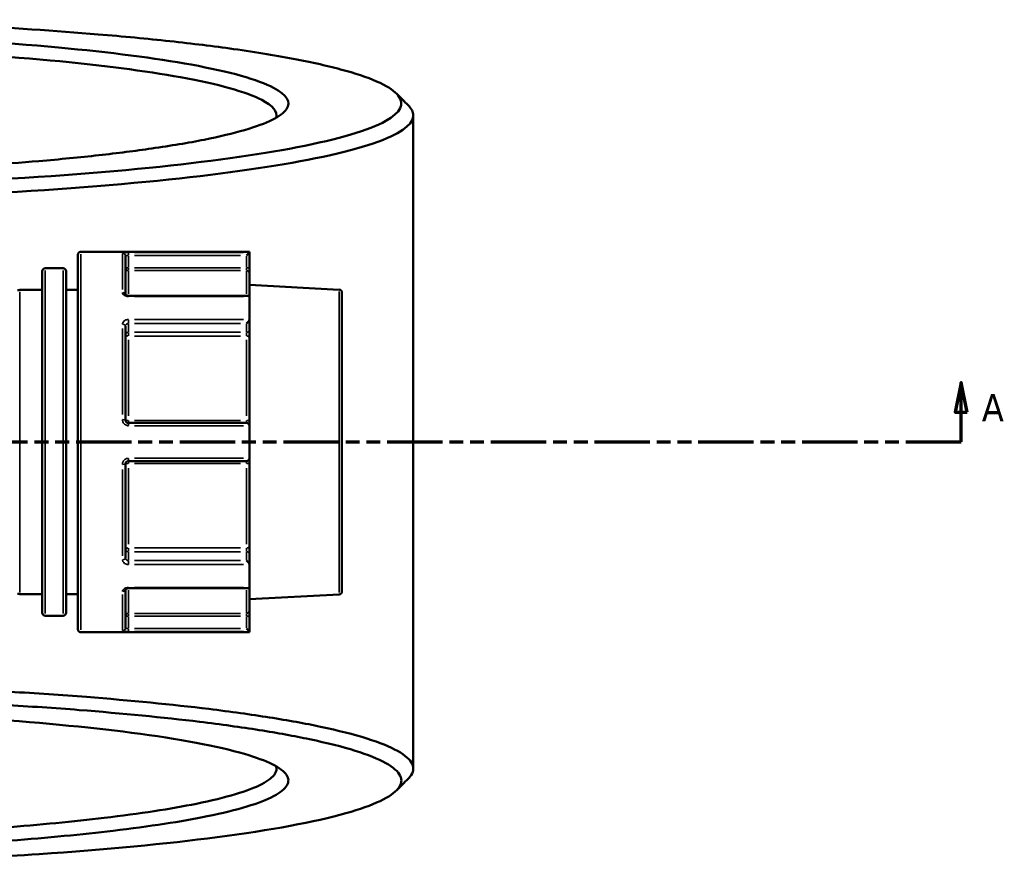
# Model space of a CAD drawing. Header units: millimetres. Extents: x 0 to 1062, y -443 to 985.
# Tile 11 of 21: x 484 to 650, y 721 to 863. Entities that reach past the tile are written whole.
import ezdxf

# ---------------------------------------------------------------- set-up
doc = ezdxf.new("R2010")
doc.units = ezdxf.units.MM
doc.linetypes.add('DOUBLE_DASH_CHAIN', pattern=[1.2403, 0.6614, -0.0827, 0.1654, -0.0827, 0.1654, -0.0827])
for name, color, linetype, lineweight in [('Section Line (ANSI)', 7, 'DOUBLE_DASH_CHAIN', 70), ('Visible (ANSI)', 7, 'Continuous', 50), ('Visible Narrow (ANSI)', 7, 'Continuous', 35)]:
    doc.layers.add(name, color=color, linetype=linetype, lineweight=lineweight)
doc.styles.add('Label Text (ANSI)', font='tahoma.ttf')

# ---------------------------------------------------------------- blocks, each defined once
blk = doc.blocks.new('2dTransSection0')
at = {"layer": 'Section Line (ANSI)', "linetype": 'Continuous'}
for p, q in [((249.73, 801.95), (248.73, 796.95)), ((249.73, 796.95), (249.73, 801.95)), ((250.73, 796.95), (249.73, 801.95)), ((642.81, 801.95), (641.81, 796.95)), ((642.81, 796.95), (642.81, 801.95)), ((643.81, 796.95), (642.81, 801.95)), ((248.73, 796.95), (250.73, 796.95)), ((249.73, 791.95), (249.73, 796.95)), ((641.81, 796.95), (643.81, 796.95)), ((642.81, 791.95), (642.81, 796.95)), ((249.73, 791.95), (259.07, 791.95)), ((633.47, 791.95), (642.81, 791.95))]:
    blk.add_line(p, q, dxfattribs=at)
at = {"layer": 'Section Line (ANSI)', "linetype": 'DOUBLE_DASH_CHAIN', "ltscale": 14.063424}
blk.add_line((249.73, 791.95), (642.81, 791.95), dxfattribs=at)
at = {"layer": 'Section Line (ANSI)', "linetype": 'Continuous', "flags": 128}
for points in [[(250.73, 796.95), (249.73, 801.95), (248.73, 796.95), (250.73, 796.95)], [(643.81, 796.95), (642.81, 801.95), (641.81, 796.95), (643.81, 796.95)]]:
    blk.add_lwpolyline(points, dxfattribs=at)
at = {"layer": 'Section Line (ANSI)'}
for points in [[(250.73, 796.95), (249.73, 801.95), (248.73, 796.95), (250.73, 796.95)], [(643.81, 796.95), (642.81, 801.95), (641.81, 796.95), (643.81, 796.95)]]:
    blk.add_solid(points, dxfattribs=at)
at = {"layer": 'Section Line (ANSI)', "char_height": 4.57, "attachment_point": 7, "style": 'Label Text (ANSI)'}
for insert in [(242.37, 795.45), (646.28, 795.45)]:
    blk.add_mtext('A', dxfattribs=dict(at, insert=insert))

msp = doc.modelspace()

# ---------------------------------------------------------------- linework, layer by layer
at = {"layer": 'Visible (ANSI)'}
for p, q in [((550.64, 846.88), (550.64, 737.01)), ((494.24, 760.45), (494.24, 823.45)), ((523.1, 823.95), (494.74, 823.95)), ((502.24, 823.23), (502.24, 816.71)), ((523.1, 823.83), (522.6, 823.33)), ((523.1, 823.95), (523.1, 823.84)), ((523.1, 821.26), (523.1, 823.84)), ((488.24, 763.24), (488.24, 820.66)), ((491.74, 821.16), (488.74, 821.16)), ((492.24, 820.66), (492.24, 763.24)), ((523.1, 820.27), (523.1, 821.26)), ((523.1, 820.27), (523.1, 816.41)), ((538.17, 817.57), (523.1, 818.36)), ((488.24, 817.55), (484.45, 817.55)), ((494.24, 817.55), (492.24, 817.55)), ((522.96, 816.55), (502.74, 816.55)), ((523.1, 816.41), (523.1, 812.59)), ((538.64, 817.08), (538.64, 766.82)), ((502.24, 811.45), (502.24, 795.65)), ((523.1, 810.77), (523.1, 812.59)), ((523.1, 809.45), (523.1, 810.77)), ((523.1, 809.45), (523.1, 795.52)), ((522.6, 795.15), (502.74, 795.15)), ((523.1, 794.65), (523.1, 795.52)), ((523.1, 794.65), (523.1, 789.25)), ((502.74, 788.75), (522.6, 788.75)), ((523.1, 788.37), (523.1, 789.25)), ((523.1, 788.37), (523.1, 774.45)), ((502.24, 788.25), (502.24, 772.45)), ((523.1, 773.13), (523.1, 774.45)), ((523.1, 771.31), (523.1, 773.13)), ((523.1, 771.31), (523.1, 767.49)), ((502.24, 767.19), (502.24, 760.67)), ((502.74, 767.35), (522.96, 767.35)), ((523.1, 767.49), (523.1, 763.63)), ((488.24, 766.35), (484.45, 766.35)), ((494.24, 766.35), (492.24, 766.35)), ((538.17, 766.32), (523.1, 765.54)), ((523.1, 762.64), (523.1, 763.63)), ((491.74, 762.74), (488.74, 762.74)), ((523.1, 760.06), (523.1, 762.64)), ((522.6, 760.57), (523.1, 760.07)), ((523.1, 759.95), (494.74, 759.95)), ((523.1, 760.06), (523.1, 759.95))]:
    msp.add_line(p, q, dxfattribs=at)
for centre, start, end in [((494.74, 823.45), 90, 180), ((488.74, 820.66), 90, 180), ((491.74, 820.66), 0, 90), ((484.45, 817.05), 90, 135), ((538.14, 817.08), 0, 87), ((522.6, 794.65), 4.9171, 90), ((522.6, 789.25), 270, 355.0829), ((538.14, 766.82), 273, 0), ((484.45, 766.85), 225, 270), ((488.74, 763.24), 180, 270), ((491.74, 763.24), 270, 0), ((494.74, 760.45), 180, 270)]:
    msp.add_arc(centre, 0.5, start, end, dxfattribs=at)
for centre, major_axis, start_param, end_param in [((522.6, 816.05), (0.462, 0.462), 5.976306, 6.675884), ((522.6, 812.23), (-0.462, -0.462), 1.178097, 2.663074), ((522.6, 771.67), (-0.462, 0.462), 3.620111, 5.105088), ((522.6, 767.85), (0.462, -0.462), 5.890486, 6.590065)]:
    msp.add_ellipse(centre, major_axis=major_axis, ratio=0.414214, start_param=start_param, end_param=end_param, dxfattribs=at)
for points, knots in [([(445.74, 862.98), (450.32, 862.9), (454.86, 862.78), (464.53, 862.47), (469.64, 862.27), (482.72, 861.62), (490.45, 861.11), (501.86, 860.16), (505.89, 859.78), (513.5, 858.95), (517.08, 858.51), (524.31, 857.49), (527.87, 856.91), (534.2, 855.68), (536.97, 855.04), (541.66, 853.72), (543.58, 853.04), (546.53, 851.65), (547.55, 850.94), (548.12, 850.22), (549.25, 848.8), (548.54, 847.35), (543.2, 844.38), (538.13, 842.88), (524.43, 840.22), (515.99, 839.05), (495.92, 837.04), (484.14, 836.21), (469.49, 835.54), (467.42, 835.45), (465.34, 835.37)], [0.150167, 0.150167, 0.150167, 0.150167, 0.264953, 0.264953, 0.398636, 0.398636, 0.616855, 0.616855, 0.74522, 0.74522, 0.873584, 0.873584, 1.024601, 1.024601, 1.175618, 1.175618, 1.326635, 1.326635, 1.477652, 1.477652, 1.477652, 1.779685, 1.779685, 2.116005, 2.116005, 2.434786, 2.434786, 2.770366, 2.770366, 2.82474, 2.82474, 2.82474, 2.82474]), ([(462.57, 837.62), (464.54, 837.71), (466.49, 837.8), (475.21, 838.25), (481.68, 838.68), (491.21, 839.5), (494.57, 839.83), (500.91, 840.53), (503.89, 840.91), (509.9, 841.78), (512.84, 842.27), (518.07, 843.31), (520.34, 843.86), (524.18, 844.98), (525.74, 845.55), (528.09, 846.73), (528.9, 847.33), (529.31, 847.93), (530.14, 849.13), (529.41, 850.35), (524.53, 852.91), (519.82, 854.23), (507.27, 856.51), (499.68, 857.49), (481.57, 859.18), (470.85, 859.86), (454.98, 860.47), (450.39, 860.61), (445.74, 860.71)], [0.349479, 0.349479, 0.349479, 0.349479, 0.411098, 0.411098, 0.629283, 0.629283, 0.757627, 0.757627, 0.885972, 0.885972, 1.036965, 1.036965, 1.187958, 1.187958, 1.338951, 1.338951, 1.489944, 1.489944, 1.489944, 1.791931, 1.791931, 2.144677, 2.144677, 2.471944, 2.471944, 2.824293, 2.824293, 2.963221, 2.963221, 2.963221, 2.963221]), ([(445.71, 858.47), (450.13, 858.37), (454.5, 858.24), (469.91, 857.65), (480.4, 856.98), (498.15, 855.33), (505.58, 854.37), (517.91, 852.14), (522.55, 850.84), (527.05, 848.51), (527.86, 847.51), (527.59, 846.5)], [-2.959462, -2.959462, -2.959462, -2.959462, -2.824293, -2.824293, -2.471944, -2.471944, -2.144677, -2.144677, -1.791931, -1.791931, -1.536038, -1.536038, -1.536038, -1.536038]), ([(467.69, 833.21), (469.25, 833.28), (470.8, 833.34), (485.18, 834), (497.17, 834.85), (517.58, 836.9), (526.15, 838.09), (540.05, 840.79), (545.18, 842.32), (550.56, 845.34), (551.26, 846.81), (550.09, 848.26), (550, 848.36), (549.91, 848.47), (549.8, 848.58)], [-2.810602, -2.810602, -2.810602, -2.810602, -2.770366, -2.770366, -2.434786, -2.434786, -2.116005, -2.116005, -1.779685, -1.779685, -1.477652, -1.477652, -1.477652, -1.455523, -1.455523, -1.455523, -1.455523]), ([(502.74, 816.55), (502.69, 816.55), (502.63, 816.56), (502.53, 816.57), (502.48, 816.58), (502.39, 816.61), (502.36, 816.63), (502.3, 816.66), (502.28, 816.68), (502.25, 816.7), (502.24, 816.71), (502.24, 816.72), (502.24, 816.72), (502.24, 816.72)], [0, 0, 0, 0, 0.0245077, 0.0245077, 0.0487203, 0.0487203, 0.0720987, 0.0720987, 0.0944009, 0.0944009, 0.1163382, 0.1163382, 0.1245831, 0.1245831, 0.1245831, 0.1245831]), ([(502.74, 795.15), (502.71, 795.15), (502.68, 795.15), (502.59, 795.17), (502.54, 795.19), (502.44, 795.25), (502.39, 795.29), (502.29, 795.42), (502.26, 795.5), (502.24, 795.61), (502.24, 795.63), (502.24, 795.65)], [0, 0, 0, 0, 0.0196233, 0.0196233, 0.0510206, 0.0510206, 0.0918371, 0.0918371, 0.1448986, 0.1448986, 0.1575054, 0.1575054, 0.1575054, 0.1575054]), ([(502.24, 788.25), (502.24, 788.31), (502.25, 788.36), (502.3, 788.51), (502.36, 788.58), (502.52, 788.71), (502.63, 788.75), (502.74, 788.75)], [0, 0, 0, 0, 0.0347135, 0.0347135, 0.090255, 0.090255, 0.157506, 0.157506, 0.157506, 0.157506]), ([(502.24, 767.18), (502.24, 767.18), (502.24, 767.19), (502.27, 767.21), (502.29, 767.23), (502.34, 767.26), (502.38, 767.28), (502.45, 767.31), (502.5, 767.32), (502.6, 767.34), (502.65, 767.35), (502.72, 767.35), (502.73, 767.35), (502.74, 767.35)], [0.0329222, 0.0329222, 0.0329222, 0.0329222, 0.0600762, 0.0600762, 0.0821239, 0.0821239, 0.1042943, 0.1042943, 0.1274711, 0.1274711, 0.1515397, 0.1515397, 0.1575067, 0.1575067, 0.1575067, 0.1575067]), ([(549.8, 735.32), (549.91, 735.43), (550, 735.53), (550.09, 735.64), (550.68, 736.37), (550.8, 737.1), (550.1, 738.55), (549.29, 739.28), (546.74, 740.7), (545.01, 741.4), (540.67, 742.77), (538.06, 743.43), (532.47, 744.61), (529.6, 745.13), (523.33, 746.12), (519.92, 746.6), (510.05, 747.8), (503.13, 748.48), (491.52, 749.39), (487.22, 749.68), (478.33, 750.2), (473.75, 750.43), (468.61, 750.65), (468.15, 750.67), (467.69, 750.69)], [1.455523, 1.455523, 1.455523, 1.455523, 1.477652, 1.477652, 1.477652, 1.628669, 1.628669, 1.779685, 1.779685, 1.930702, 1.930702, 2.081719, 2.081719, 2.210084, 2.210084, 2.338448, 2.338448, 2.556667, 2.556667, 2.677684, 2.677684, 2.7987, 2.7987, 2.810602, 2.810602, 2.810602, 2.810602]), ([(465.34, 748.53), (466.34, 748.49), (467.33, 748.45), (472.92, 748.22), (477.41, 747.99), (486.14, 747.48), (490.38, 747.19), (501.78, 746.3), (508.59, 745.63), (518.3, 744.45), (521.65, 743.99), (527.83, 743.01), (530.66, 742.5), (536.17, 741.34), (538.74, 740.69), (543.03, 739.35), (544.75, 738.66), (547.28, 737.25), (548.09, 736.54), (548.79, 735.11), (548.68, 734.39), (548.12, 733.68), (546.99, 732.25), (544.01, 730.84), (534.09, 728.04), (526.73, 726.67), (509.04, 724.36), (498.89, 723.39), (474.77, 721.77), (460.47, 721.18), (445.74, 720.92)], [-2.82474, -2.82474, -2.82474, -2.82474, -2.7987, -2.7987, -2.677684, -2.677684, -2.556667, -2.556667, -2.338448, -2.338448, -2.210084, -2.210084, -2.081719, -2.081719, -1.930702, -1.930702, -1.779685, -1.779685, -1.628669, -1.628669, -1.477652, -1.477652, -1.477652, -1.175618, -1.175618, -0.838975, -0.838975, -0.519388, -0.519388, -0.150167, -0.150167, -0.150167, -0.150167]), ([(445.74, 723.19), (450.43, 723.29), (455.06, 723.43), (463.69, 723.76), (467.71, 723.95), (475.51, 724.39), (479.3, 724.64), (489.17, 725.39), (494.96, 725.94), (503.24, 726.93), (506.11, 727.32), (511.4, 728.13), (513.83, 728.56), (518.57, 729.53), (520.8, 730.08), (524.53, 731.2), (526.03, 731.78), (528.29, 732.96), (529.03, 733.56), (529.75, 734.76), (529.72, 735.37), (529.31, 735.97), (528.48, 737.17), (526.1, 738.36), (517.78, 740.79), (511.32, 742.01), (495.81, 744.02), (486.99, 744.85), (472.56, 745.79), (467.64, 746.06), (462.57, 746.27)], [-2.963221, -2.963221, -2.963221, -2.963221, -2.823119, -2.823119, -2.695955, -2.695955, -2.568791, -2.568791, -2.350606, -2.350606, -2.222261, -2.222261, -2.093917, -2.093917, -1.942924, -1.942924, -1.791931, -1.791931, -1.640938, -1.640938, -1.489944, -1.489944, -1.489944, -1.187958, -1.187958, -0.835263, -0.835263, -0.508103, -0.508103, -0.349479, -0.349479, -0.349479, -0.349479]), ([(527.59, 737.4), (527.7, 736.98), (527.63, 736.57), (527.02, 735.57), (526.27, 734.98), (524.04, 733.83), (522.56, 733.26), (518.88, 732.16), (516.69, 731.62), (512.03, 730.68), (509.65, 730.26), (504.45, 729.46), (501.64, 729.08), (493.52, 728.11), (487.84, 727.57), (478.18, 726.84), (474.47, 726.6), (466.84, 726.17), (462.9, 725.98), (454.58, 725.66), (450.17, 725.53), (445.71, 725.43)], [1.536038, 1.536038, 1.536038, 1.536038, 1.640938, 1.640938, 1.791931, 1.791931, 1.942924, 1.942924, 2.093917, 2.093917, 2.222261, 2.222261, 2.350606, 2.350606, 2.568791, 2.568791, 2.695955, 2.695955, 2.823119, 2.823119, 2.959462, 2.959462, 2.959462, 2.959462])]:
    msp.add_open_spline(points, degree=3, knots=knots, dxfattribs=at)
for points in [[(547.81, 850.56), (548.48, 849.9), (549.14, 849.24), (549.8, 848.58)], [(523.1, 823.84), (523.1, 823.83), (523.1, 823.83), (523.1, 823.83)], [(523.1, 816.43), (523.1, 816.42), (523.1, 816.41), (523.1, 816.41)], [(523.1, 812.59), (523.1, 812.58), (523.1, 812.57), (523.1, 812.55)], [(523.1, 794.69), (523.1, 794.68), (523.1, 794.66), (523.1, 794.65)], [(523.1, 789.25), (523.1, 789.24), (523.1, 789.22), (523.1, 789.21)], [(523.1, 771.34), (523.1, 771.33), (523.1, 771.32), (523.1, 771.31)], [(523.1, 767.49), (523.1, 767.48), (523.1, 767.48), (523.1, 767.47)], [(523.1, 760.07), (523.1, 760.07), (523.1, 760.06), (523.1, 760.06)], [(549.8, 735.32), (549.14, 734.66), (548.48, 734), (547.81, 733.34)]]:
    msp.add_open_spline(points, degree=3, dxfattribs=at)
at = {"layer": 'Visible Narrow (ANSI)'}
for p, q in [((494.74, 823.56), (494.74, 760.34)), ((501.74, 817.61), (501.74, 823.61)), ((502.74, 823.37), (502.74, 823.83)), ((502.74, 821.37), (502.74, 823.23)), ((503.74, 823.33), (521.61, 823.33)), ((522.08, 823.83), (503.76, 823.83)), ((522.6, 823.23), (522.6, 821.37)), ((488.74, 820.8), (488.74, 763.1)), ((491.74, 763.1), (491.74, 820.8)), ((502.7, 821.26), (502.24, 821.26)), ((502.74, 820.77), (502.74, 821.23)), ((502.74, 820.68), (502.74, 816.88)), ((521.61, 821.26), (503.74, 821.26)), ((503.74, 820.77), (521.61, 820.77)), ((522.6, 821.23), (522.6, 820.77)), ((522.6, 816.88), (522.6, 820.68)), ((523.1, 821.26), (522.64, 821.26)), ((484.45, 817.23), (484.45, 766.66)), ((502.74, 816.44), (502.74, 816.55)), ((503.76, 816.43), (522.08, 816.43)), ((538.17, 766.64), (538.17, 817.26)), ((502.74, 811.91), (502.74, 812.52)), ((502.74, 810.49), (502.74, 811.81)), ((503.74, 811.88), (521.61, 811.88)), ((522.08, 812.55), (503.76, 812.55)), ((522.6, 811.81), (522.6, 810.49)), ((501.74, 796.58), (501.74, 811.06)), ((502.74, 809.78), (502.74, 810.39)), ((521.61, 810.42), (503.74, 810.42)), ((522.6, 810.39), (522.6, 809.78)), ((502.74, 809.14), (502.74, 796.36)), ((503.74, 809.75), (521.61, 809.75)), ((522.6, 796.36), (522.6, 809.14)), ((502.74, 795.15), (502.74, 795.55)), ((502.74, 794.73), (502.74, 795.15)), ((521.61, 795.59), (503.74, 795.59)), ((522.6, 795.55), (522.6, 795.15)), ((503.76, 794.69), (522.08, 794.69)), ((502.74, 788.75), (502.74, 789.17)), ((502.74, 788.35), (502.74, 788.75)), ((503.74, 788.31), (521.61, 788.31)), ((522.08, 789.21), (503.76, 789.21)), ((522.6, 788.75), (522.6, 788.35)), ((501.74, 772.83), (501.74, 787.32)), ((502.74, 787.54), (502.74, 774.76)), ((522.6, 774.76), (522.6, 787.54)), ((502.74, 773.51), (502.74, 774.11)), ((502.74, 772.09), (502.74, 773.41)), ((521.61, 774.14), (503.74, 774.14)), ((503.74, 773.48), (521.61, 773.48)), ((522.6, 774.11), (522.6, 773.51)), ((522.6, 773.41), (522.6, 772.09)), ((502.74, 771.37), (502.74, 771.99)), ((521.61, 772.02), (503.74, 772.02)), ((503.76, 771.34), (522.08, 771.34)), ((502.74, 767.35), (502.74, 767.45)), ((502.74, 767.02), (502.74, 763.22)), ((522.08, 767.47), (503.76, 767.47)), ((522.6, 763.22), (522.6, 767.02)), ((501.74, 760.29), (501.74, 766.29)), ((502.24, 762.64), (502.7, 762.64)), ((502.74, 762.67), (502.74, 763.13)), ((502.74, 760.67), (502.74, 762.53)), ((521.61, 763.13), (503.74, 763.13)), ((503.74, 762.64), (521.61, 762.64)), ((522.6, 763.13), (522.6, 762.67)), ((522.6, 762.53), (522.6, 760.67)), ((522.64, 762.64), (523.1, 762.64)), ((502.74, 760.07), (502.74, 760.53)), ((521.61, 760.57), (503.74, 760.57)), ((503.76, 760.07), (522.08, 760.07))]:
    msp.add_line(p, q, dxfattribs=at)
for centre, major_axis, ratio, start_param, end_param in [((501.74, 823.23), (0.5, 0), 0.993078, 0.07854, 1.492257), ((502.74, 821.26), (-0.5, 0), 0.992128, 0.07854, 1.492257), ((522.6, 820.27), (0.5, 0), 0.992128, 0.07854, 1.492257), ((501.74, 816.69), (0.5, 0), 0.785269, 0.145905, 1.495802), ((501.74, 811.45), (0.5, 0), 0.619155, 0.07854, 1.492257), ((502.74, 810.06), (-0.5, 0), 0.707107, 4.790929, 6.204645), ((502.74, 810.06), (-0.5, 0), 0.612993, 0.07854, 1.492257), ((522.6, 810.77), (0.5, 0), 0.707107, 4.790929, 6.204645), ((522.6, 809.45), (0.5, 0), 0.612993, 0.07854, 1.492257), ((501.74, 795.65), (0.5, 0), 0.11746, 0.07854, 1.492257), ((502.74, 795.65), (-0.5, 0), 0.125226, 0.07854, 1.492257), ((522.6, 795.52), (0.5, 0), 0.125226, 0.07854, 1.492257), ((502.74, 788.25), (-0.5, 0), 0.125226, 4.790929, 6.204645), ((522.6, 788.37), (0.5, 0), 0.125226, 4.790929, 6.204645), ((501.74, 788.25), (0.5, 0), 0.11746, 4.790929, 6.204645), ((502.74, 773.84), (-0.5, 0), 0.612993, 4.790929, 6.204645), ((502.74, 773.84), (-0.5, 0), 0.707107, 0.07854, 1.492257), ((522.6, 774.45), (0.5, 0), 0.612993, 4.790929, 6.204645), ((522.6, 773.13), (0.5, 0), 0.707107, 0.07854, 1.492257), ((501.74, 772.45), (0.5, 0), 0.619155, 4.790929, 6.204645), ((501.74, 767.21), (0.5, 0), 0.785269, 4.787376, 6.137151), ((522.6, 763.63), (0.5, 0), 0.992128, 4.790929, 6.204645), ((502.74, 762.64), (-0.5, 0), 0.992128, 4.790929, 6.204645), ((501.74, 760.67), (0.5, 0), 0.993078, 4.790929, 6.204645)]:
    msp.add_ellipse(centre, major_axis=major_axis, ratio=ratio, start_param=start_param, end_param=end_param, dxfattribs=at)
for points, knots in [([(502.74, 823.83), (502.52, 823.83), (502.3, 823.83), (501.98, 823.8), (501.86, 823.79), (501.76, 823.76), (501.74, 823.74), (501.74, 823.73)], [-0.157506, -0.157506, -0.157506, -0.157506, -0.090255, -0.090255, -0.0347135, -0.0347135, 0, 0, 0, 0]), ([(502.24, 823.23), (502.24, 823.25), (502.25, 823.26), (502.3, 823.29), (502.36, 823.3), (502.52, 823.33), (502.63, 823.33), (502.74, 823.33)], [0, 0, 0, 0, 0.0347135, 0.0347135, 0.090255, 0.090255, 0.157506, 0.157506, 0.157506, 0.157506]), ([(501.74, 817.08), (501.74, 817.05), (501.75, 817.03), (501.77, 816.89), (501.84, 816.78), (502.03, 816.62), (502.13, 816.56), (502.34, 816.48), (502.44, 816.46), (502.61, 816.44), (502.68, 816.43), (502.74, 816.43)], [-0.1575053, -0.1575053, -0.1575053, -0.1575053, -0.1461087, -0.1461087, -0.0926041, -0.0926041, -0.0514467, -0.0514467, -0.0197872, -0.0197872, 0, 0, 0, 0]), ([(502.74, 812.55), (502.69, 812.55), (502.64, 812.55), (502.38, 812.52), (502.19, 812.44), (501.92, 812.24), (501.84, 812.12), (501.76, 811.92), (501.74, 811.84), (501.74, 811.76)], [-0.1575067, -0.1575067, -0.1575067, -0.1575067, -0.1422905, -0.1422905, -0.0790503, -0.0790503, -0.030404, -0.030404, 0, 0, 0, 0]), ([(502.24, 811.45), (502.24, 811.5), (502.25, 811.54), (502.29, 811.65), (502.33, 811.71), (502.46, 811.82), (502.56, 811.86), (502.69, 811.88), (502.72, 811.88), (502.74, 811.88)], [0, 0, 0, 0, 0.030404, 0.030404, 0.0790503, 0.0790503, 0.1422905, 0.1422905, 0.1575067, 0.1575067, 0.1575067, 0.1575067]), ([(501.74, 795.71), (501.74, 795.67), (501.75, 795.62), (501.77, 795.4), (501.84, 795.23), (502.03, 794.98), (502.14, 794.89), (502.35, 794.77), (502.45, 794.73), (502.61, 794.7), (502.68, 794.69), (502.74, 794.69)], [-0.1575054, -0.1575054, -0.1575054, -0.1575054, -0.1448986, -0.1448986, -0.0918371, -0.0918371, -0.0510206, -0.0510206, -0.0196233, -0.0196233, 0, 0, 0, 0]), ([(502.74, 789.21), (502.52, 789.21), (502.3, 789.13), (501.98, 788.87), (501.86, 788.71), (501.76, 788.42), (501.74, 788.31), (501.74, 788.19)], [-0.157506, -0.157506, -0.157506, -0.157506, -0.090255, -0.090255, -0.0347135, -0.0347135, 0, 0, 0, 0]), ([(501.74, 772.14), (501.74, 772.11), (501.75, 772.08), (501.77, 771.91), (501.84, 771.77), (502.03, 771.57), (502.13, 771.5), (502.34, 771.41), (502.44, 771.38), (502.61, 771.35), (502.68, 771.34), (502.74, 771.34)], [-0.1575053, -0.1575053, -0.1575053, -0.1575053, -0.1461087, -0.1461087, -0.0926041, -0.0926041, -0.0514467, -0.0514467, -0.0197872, -0.0197872, 0, 0, 0, 0]), ([(502.74, 772.02), (502.71, 772.02), (502.68, 772.02), (502.59, 772.04), (502.54, 772.05), (502.44, 772.1), (502.38, 772.14), (502.29, 772.25), (502.26, 772.32), (502.24, 772.41), (502.24, 772.43), (502.24, 772.45)], [0, 0, 0, 0, 0.0197872, 0.0197872, 0.0514467, 0.0514467, 0.0926041, 0.0926041, 0.1461087, 0.1461087, 0.1575053, 0.1575053, 0.1575053, 0.1575053]), ([(502.74, 767.47), (502.69, 767.47), (502.64, 767.46), (502.38, 767.44), (502.19, 767.37), (501.92, 767.2), (501.84, 767.11), (501.76, 766.95), (501.74, 766.88), (501.74, 766.82)], [-0.1575067, -0.1575067, -0.1575067, -0.1575067, -0.1422905, -0.1422905, -0.0790503, -0.0790503, -0.030404, -0.030404, 0, 0, 0, 0]), ([(501.74, 760.17), (501.74, 760.17), (501.75, 760.16), (501.77, 760.14), (501.84, 760.12), (502.03, 760.09), (502.14, 760.08), (502.35, 760.07), (502.45, 760.07), (502.61, 760.07), (502.68, 760.07), (502.74, 760.07)], [-0.1575054, -0.1575054, -0.1575054, -0.1575054, -0.1448986, -0.1448986, -0.0918371, -0.0918371, -0.0510206, -0.0510206, -0.0196233, -0.0196233, 0, 0, 0, 0]), ([(502.74, 760.57), (502.71, 760.57), (502.68, 760.57), (502.59, 760.57), (502.54, 760.57), (502.44, 760.58), (502.39, 760.59), (502.29, 760.62), (502.26, 760.63), (502.24, 760.66), (502.24, 760.66), (502.24, 760.67)], [0, 0, 0, 0, 0.0196233, 0.0196233, 0.0510206, 0.0510206, 0.0918371, 0.0918371, 0.1448986, 0.1448986, 0.1575054, 0.1575054, 0.1575054, 0.1575054])]:
    msp.add_open_spline(points, degree=3, knots=knots, dxfattribs=at)

# ---------------------------------------------------------------- block references
at = {"layer": 'Section Line (ANSI)'}
msp.add_blockref('2dTransSection0', (0, 0), dxfattribs=at)

doc.saveas('drawing.dxf')
